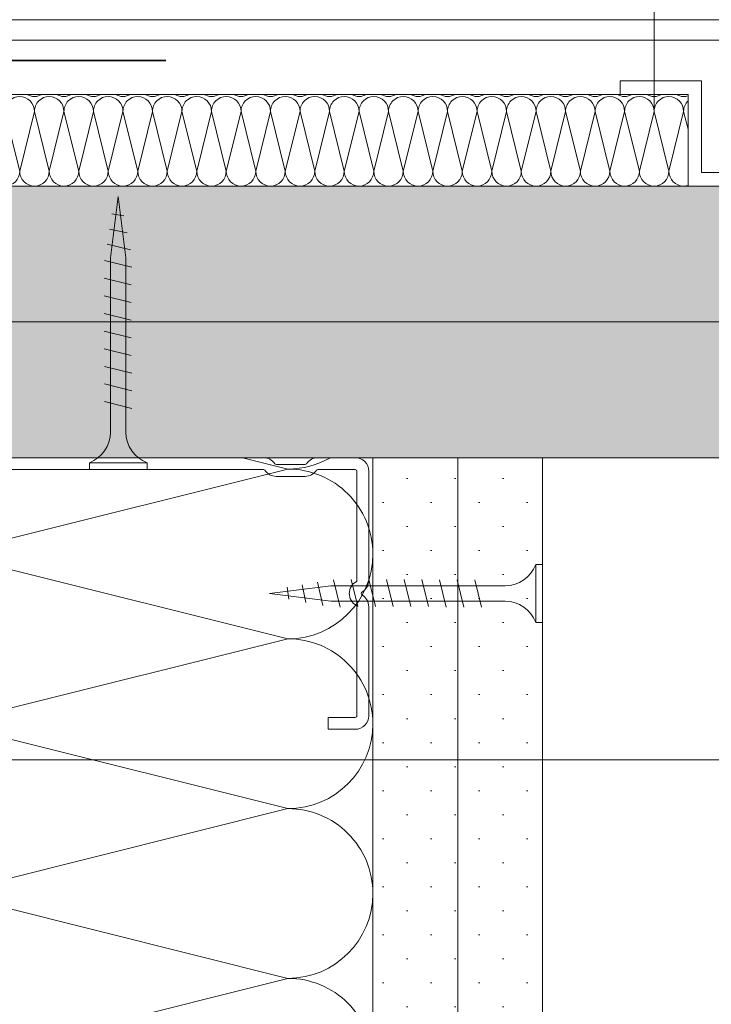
# Model space of a CAD drawing. Header units: metres. Extents: x 39.6 to 62.6, y -3.3 to 8.
# Tile 40 of 48: x 56.883 to 56.985, y -3.097 to -2.952. Entities that reach past the tile are written whole.
import ezdxf

# ---------------------------------------------------------------- set-up
doc = ezdxf.new("R2010")
doc.units = ezdxf.units.M
doc.header["$MEASUREMENT"] = 0
doc.linetypes.add('Strichlinie eng', pattern=[0.046, 0.03, -0.016])
for name, color, linetype in [('152 - Bemaßung_ Beschriftung.Ausbau', 7, 'Continuous'), ('301 - Elemente.Linie', 7, 'Continuous'), ('303 - Elemente.Staffage', 7, 'Continuous'), ('653 - Abdeckung.TB Verkofferung', 7, 'Continuous'), ('Neubau_606 - Struktur.Wand Innen Ausbau', 7, 'Continuous'), ('Neubau_653 - Abdeckung.TB Verkofferung', 7, 'Continuous')]:
    doc.layers.add(name, color=color, linetype=linetype)
doc.styles.add('ERSTELLTER_STIL_1', font='txt')
doc.dimstyles.new('ERSTELLTER_STIL__2', dxfattribs={"dimtxt": 0.02, "dimasz": 0.01064, "dimexe": 0.18, "dimexo": 0.0625, "dimgap": 0, "dimtad": 1, "dimtih": 1, "dimtoh": 1, "dimzin": 0, "dimdsep": 46, "dimtxsty": 'ERSTELLTER_STIL_1', "dimblk": 'ARROWHEAD_2', "dimblk1": 'ARROWHEAD_2', "dimblk2": 'ARROWHEAD_2', "dimcen": 0.09, "dimse1": 1, "dimse2": 1, "dimclrd": 7, "dimclre": 7, "dimclrt": 7, "dimazin": 0, "dimtfac": 1, "dimtdec": 4, "dimtmove": 0, "dimatfit": 3, "dimfxl": 1, "dimtolj": 1, "dimtzin": 0, "dimarcsym": 0})
pattern_1 = [(45, (44.83463756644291, -0.1769565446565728), (-0.003535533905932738, 0.003535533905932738), [0, -0.005000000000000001])]

# ---------------------------------------------------------------- blocks, each defined once
blk = doc.blocks.new('*X48', base_point=(44.83463756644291, -0.1769565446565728))
at = {"layer": '653 - Abdeckung.TB Verkofferung', "color": 1, "linetype": 'Continuous', "lineweight": 5}
for p, q in [((56.88326724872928, -2.974243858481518), (56.88109457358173, -2.965451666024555)), ((56.88326724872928, -2.974243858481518), (56.88543992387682, -2.965451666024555)), ((56.88761259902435, -2.974243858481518), (56.88543992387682, -2.965451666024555)), ((56.88761259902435, -2.974243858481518), (56.8897852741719, -2.965451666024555)), ((56.89195794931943, -2.974243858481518), (56.8897852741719, -2.965451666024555)), ((56.89195794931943, -2.974243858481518), (56.89413062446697, -2.965451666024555)), ((56.89630329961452, -2.974243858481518), (56.89413062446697, -2.965451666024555)), ((56.89630329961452, -2.974243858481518), (56.89847597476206, -2.965451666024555)), ((56.9006486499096, -2.974243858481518), (56.89847597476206, -2.965451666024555)), ((56.9006486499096, -2.974243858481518), (56.90282132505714, -2.965451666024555)), ((56.90499400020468, -2.974243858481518), (56.90282132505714, -2.965451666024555)), ((56.90499400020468, -2.974243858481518), (56.90716667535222, -2.965451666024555)), ((56.90933935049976, -2.974243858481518), (56.90716667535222, -2.965451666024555)), ((56.90933935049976, -2.974243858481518), (56.9115120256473, -2.965451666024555)), ((56.91368470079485, -2.974243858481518), (56.9115120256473, -2.965451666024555)), ((56.91368470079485, -2.974243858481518), (56.91585737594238, -2.965451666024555)), ((56.91803005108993, -2.974243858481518), (56.91585737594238, -2.965451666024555)), ((56.91803005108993, -2.974243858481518), (56.92020272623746, -2.965451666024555)), ((56.922375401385, -2.974243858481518), (56.92020272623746, -2.965451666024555)), ((56.922375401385, -2.974243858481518), (56.92454807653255, -2.965451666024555)), ((56.92672075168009, -2.974243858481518), (56.92454807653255, -2.965451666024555)), ((56.92672075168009, -2.974243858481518), (56.92889342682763, -2.965451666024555)), ((56.93106610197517, -2.974243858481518), (56.92889342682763, -2.965451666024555)), ((56.93106610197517, -2.974243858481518), (56.93323877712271, -2.965451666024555)), ((56.93541145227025, -2.974243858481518), (56.93323877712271, -2.965451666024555)), ((56.93541145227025, -2.974243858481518), (56.93758412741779, -2.965451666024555)), ((56.93975680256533, -2.974243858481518), (56.93758412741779, -2.965451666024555)), ((56.93975680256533, -2.974243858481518), (56.94192947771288, -2.965451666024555)), ((56.94410215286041, -2.974243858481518), (56.94192947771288, -2.965451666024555)), ((56.94410215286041, -2.974243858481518), (56.94627482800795, -2.965451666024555)), ((56.94844750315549, -2.974243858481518), (56.94627482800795, -2.965451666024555)), ((56.94844750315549, -2.974243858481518), (56.95062017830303, -2.965451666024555)), ((56.95279285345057, -2.974243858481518), (56.95062017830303, -2.965451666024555)), ((56.95279285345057, -2.974243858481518), (56.95496552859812, -2.965451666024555)), ((56.95713820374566, -2.974243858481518), (56.95496552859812, -2.965451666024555)), ((56.95713820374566, -2.974243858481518), (56.9593108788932, -2.965451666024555)), ((56.96148355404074, -2.974243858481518), (56.9593108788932, -2.965451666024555)), ((56.96148355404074, -2.974243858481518), (56.96365622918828, -2.965451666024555)), ((56.96582890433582, -2.974243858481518), (56.96365622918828, -2.965451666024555)), ((56.96582890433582, -2.974243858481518), (56.96800157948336, -2.965451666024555)), ((56.9701742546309, -2.974243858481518), (56.96800157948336, -2.965451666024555)), ((56.9701742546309, -2.974243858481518), (56.97234692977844, -2.965451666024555)), ((56.97451960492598, -2.974243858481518), (56.97234692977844, -2.965451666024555)), ((56.97451960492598, -2.974243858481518), (56.97669228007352, -2.965451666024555)), ((56.97886495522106, -2.974243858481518), (56.97669228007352, -2.965451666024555)), ((56.97886495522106, -2.974243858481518), (56.9810376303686, -2.965451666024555)), ((56.98168454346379, -2.968069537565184), (56.9810376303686, -2.965451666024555))]:
    blk.add_line(p, q, dxfattribs=at)
for centre, major_axis, ratio, start_param, end_param in [((56.88326724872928, -2.965451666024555), (1.345916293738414e-19, 0.002198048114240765), 0.9884565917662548, 0, 1.570796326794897), ((56.88326724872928, -2.965451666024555), (1.345916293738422e-19, 0.002198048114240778), 0.9884565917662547, 4.71238898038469, 6.283185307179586), ((56.88543992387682, -2.961055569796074), (1.345916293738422e-19, 0.002198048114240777), 0.9884565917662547, 2.60252413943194, 3.141592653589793), ((56.88543992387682, -2.961055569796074), (1.345916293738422e-19, 0.002198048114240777), 0.9884565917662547, 3.141592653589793, 3.680661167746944), ((56.88761259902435, -2.965451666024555), (1.345916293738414e-19, 0.002198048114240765), 0.9884565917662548, 0, 1.570796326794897), ((56.88761259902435, -2.965451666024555), (1.345916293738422e-19, 0.002198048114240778), 0.9884565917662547, 4.71238898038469, 6.283185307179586), ((56.8897852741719, -2.961055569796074), (1.345916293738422e-19, 0.002198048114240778), 0.9884565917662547, 2.60252413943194, 3.141592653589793), ((56.8897852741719, -2.961055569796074), (1.345916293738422e-19, 0.002198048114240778), 0.9884565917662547, 3.141592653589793, 3.680661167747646), ((56.89195794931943, -2.965451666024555), (1.345916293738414e-19, 0.002198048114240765), 0.9884565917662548, 0, 1.570796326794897), ((56.89195794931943, -2.965451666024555), (1.345916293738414e-19, 0.002198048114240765), 0.9884565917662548, 4.71238898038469, 6.283185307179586), ((56.89413062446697, -2.961055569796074), (1.345916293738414e-19, 0.002198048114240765), 0.9884565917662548, 2.602524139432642, 3.141592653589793), ((56.89413062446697, -2.961055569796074), (1.345916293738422e-19, 0.002198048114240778), 0.9884565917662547, 3.141592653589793, 3.680661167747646), ((56.89630329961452, -2.965451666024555), (1.345916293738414e-19, 0.002198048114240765), 0.9884565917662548, 0, 1.570796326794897), ((56.89630329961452, -2.965451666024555), (1.345916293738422e-19, 0.002198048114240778), 0.9884565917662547, 4.71238898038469, 6.283185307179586), ((56.89847597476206, -2.961055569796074), (1.345916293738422e-19, 0.002198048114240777), 0.9884565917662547, 2.60252413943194, 3.141592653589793), ((56.89847597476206, -2.961055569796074), (1.345916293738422e-19, 0.002198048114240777), 0.9884565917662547, 3.141592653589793, 3.680661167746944), ((56.9006486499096, -2.965451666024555), (1.345916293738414e-19, 0.002198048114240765), 0.9884565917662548, 0, 1.570796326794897), ((56.9006486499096, -2.965451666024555), (1.345916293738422e-19, 0.002198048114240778), 0.9884565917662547, 4.71238898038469, 6.283185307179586), ((56.90282132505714, -2.961055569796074), (1.345916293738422e-19, 0.002198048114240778), 0.9884565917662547, 2.60252413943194, 3.141592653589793), ((56.90282132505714, -2.961055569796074), (1.345916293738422e-19, 0.002198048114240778), 0.9884565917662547, 3.141592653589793, 3.680661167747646), ((56.90499400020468, -2.965451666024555), (1.345916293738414e-19, 0.002198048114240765), 0.9884565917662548, 0, 1.570796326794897), ((56.90499400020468, -2.965451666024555), (1.345916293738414e-19, 0.002198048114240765), 0.9884565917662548, 4.71238898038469, 6.283185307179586), ((56.90716667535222, -2.961055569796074), (1.345916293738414e-19, 0.002198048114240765), 0.9884565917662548, 2.602524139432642, 3.141592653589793), ((56.90716667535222, -2.961055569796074), (1.345916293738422e-19, 0.002198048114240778), 0.9884565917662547, 3.141592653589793, 3.680661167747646), ((56.90933935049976, -2.965451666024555), (1.345916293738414e-19, 0.002198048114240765), 0.9884565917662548, 0, 1.570796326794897), ((56.90933935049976, -2.965451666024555), (1.345916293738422e-19, 0.002198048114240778), 0.9884565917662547, 4.71238898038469, 6.283185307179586), ((56.9115120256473, -2.961055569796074), (1.345916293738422e-19, 0.002198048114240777), 0.9884565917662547, 2.60252413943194, 3.141592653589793), ((56.9115120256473, -2.961055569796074), (1.345916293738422e-19, 0.002198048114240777), 0.9884565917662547, 3.141592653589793, 3.680661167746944), ((56.91368470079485, -2.965451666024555), (1.345916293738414e-19, 0.002198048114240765), 0.9884565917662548, 0, 1.570796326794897), ((56.91368470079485, -2.965451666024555), (1.345916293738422e-19, 0.002198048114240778), 0.9884565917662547, 4.71238898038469, 6.283185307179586), ((56.91585737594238, -2.961055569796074), (1.345916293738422e-19, 0.002198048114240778), 0.9884565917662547, 2.60252413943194, 3.141592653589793), ((56.91585737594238, -2.961055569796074), (1.345916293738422e-19, 0.002198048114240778), 0.9884565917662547, 3.141592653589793, 3.680661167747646), ((56.91803005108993, -2.965451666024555), (1.345916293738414e-19, 0.002198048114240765), 0.9884565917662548, 0, 1.570796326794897), ((56.91803005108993, -2.965451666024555), (1.345916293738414e-19, 0.002198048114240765), 0.9884565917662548, 4.71238898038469, 6.283185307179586), ((56.92020272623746, -2.961055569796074), (1.345916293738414e-19, 0.002198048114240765), 0.9884565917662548, 2.602524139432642, 3.141592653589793), ((56.92020272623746, -2.961055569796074), (1.345916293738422e-19, 0.002198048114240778), 0.9884565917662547, 3.141592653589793, 3.680661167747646), ((56.922375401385, -2.965451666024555), (1.345916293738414e-19, 0.002198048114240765), 0.9884565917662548, 0, 1.570796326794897), ((56.922375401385, -2.965451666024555), (1.345916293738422e-19, 0.002198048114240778), 0.9884565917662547, 4.71238898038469, 6.283185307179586), ((56.92454807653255, -2.961055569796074), (1.345916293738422e-19, 0.002198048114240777), 0.9884565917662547, 2.60252413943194, 3.141592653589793), ((56.92454807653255, -2.961055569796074), (1.345916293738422e-19, 0.002198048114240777), 0.9884565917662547, 3.141592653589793, 3.680661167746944), ((56.92672075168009, -2.965451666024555), (1.345916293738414e-19, 0.002198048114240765), 0.9884565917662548, 0, 1.570796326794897), ((56.92672075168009, -2.965451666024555), (1.345916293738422e-19, 0.002198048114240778), 0.9884565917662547, 4.71238898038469, 6.283185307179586), ((56.92889342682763, -2.961055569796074), (1.345916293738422e-19, 0.002198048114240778), 0.9884565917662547, 2.60252413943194, 3.141592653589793), ((56.92889342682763, -2.961055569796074), (1.345916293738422e-19, 0.002198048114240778), 0.9884565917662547, 3.141592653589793, 3.680661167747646), ((56.93106610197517, -2.965451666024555), (1.345916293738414e-19, 0.002198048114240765), 0.9884565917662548, 0, 1.570796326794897), ((56.93106610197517, -2.965451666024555), (1.345916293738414e-19, 0.002198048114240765), 0.9884565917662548, 4.71238898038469, 6.283185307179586), ((56.93323877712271, -2.961055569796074), (1.345916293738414e-19, 0.002198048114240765), 0.9884565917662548, 2.602524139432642, 3.141592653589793), ((56.93323877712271, -2.961055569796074), (1.345916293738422e-19, 0.002198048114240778), 0.9884565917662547, 3.141592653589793, 3.680661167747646), ((56.93541145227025, -2.965451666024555), (1.345916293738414e-19, 0.002198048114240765), 0.9884565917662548, 0, 1.570796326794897), ((56.93541145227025, -2.965451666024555), (1.345916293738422e-19, 0.002198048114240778), 0.9884565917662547, 4.71238898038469, 6.283185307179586), ((56.93758412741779, -2.961055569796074), (1.345916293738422e-19, 0.002198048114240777), 0.9884565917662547, 2.60252413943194, 3.141592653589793), ((56.93758412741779, -2.961055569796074), (1.345916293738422e-19, 0.002198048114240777), 0.9884565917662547, 3.141592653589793, 3.680661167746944), ((56.93975680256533, -2.965451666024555), (1.345916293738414e-19, 0.002198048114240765), 0.9884565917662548, 0, 1.570796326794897), ((56.93975680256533, -2.965451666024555), (1.345916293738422e-19, 0.002198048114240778), 0.9884565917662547, 4.71238898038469, 6.283185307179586), ((56.94192947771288, -2.961055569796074), (1.345916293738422e-19, 0.002198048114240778), 0.9884565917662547, 2.60252413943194, 3.141592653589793), ((56.94192947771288, -2.961055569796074), (1.345916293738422e-19, 0.002198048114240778), 0.9884565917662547, 3.141592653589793, 3.680661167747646), ((56.94410215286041, -2.965451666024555), (1.345916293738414e-19, 0.002198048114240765), 0.9884565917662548, 0, 1.570796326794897), ((56.94410215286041, -2.965451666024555), (1.345916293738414e-19, 0.002198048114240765), 0.9884565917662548, 4.71238898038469, 6.283185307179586), ((56.94627482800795, -2.961055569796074), (1.345916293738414e-19, 0.002198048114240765), 0.9884565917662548, 2.602524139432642, 3.141592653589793), ((56.94627482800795, -2.961055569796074), (1.345916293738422e-19, 0.002198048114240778), 0.9884565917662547, 3.141592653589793, 3.680661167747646), ((56.94844750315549, -2.965451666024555), (1.345916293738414e-19, 0.002198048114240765), 0.9884565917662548, 0, 1.570796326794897), ((56.94844750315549, -2.965451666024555), (1.345916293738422e-19, 0.002198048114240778), 0.9884565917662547, 4.71238898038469, 6.283185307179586), ((56.95062017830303, -2.961055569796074), (1.345916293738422e-19, 0.002198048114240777), 0.9884565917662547, 2.60252413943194, 3.141592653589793), ((56.95062017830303, -2.961055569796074), (1.345916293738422e-19, 0.002198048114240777), 0.9884565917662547, 3.141592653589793, 3.680661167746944), ((56.95279285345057, -2.965451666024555), (1.345916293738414e-19, 0.002198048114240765), 0.9884565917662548, 0, 1.570796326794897), ((56.95279285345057, -2.965451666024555), (1.345916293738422e-19, 0.002198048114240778), 0.9884565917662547, 4.71238898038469, 6.283185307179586), ((56.95496552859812, -2.961055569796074), (1.345916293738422e-19, 0.002198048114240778), 0.9884565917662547, 2.60252413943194, 3.141592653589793), ((56.95496552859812, -2.961055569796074), (1.345916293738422e-19, 0.002198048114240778), 0.9884565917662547, 3.141592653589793, 3.680661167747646), ((56.95713820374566, -2.965451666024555), (1.345916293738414e-19, 0.002198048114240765), 0.9884565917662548, 0, 1.570796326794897), ((56.95713820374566, -2.965451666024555), (1.345916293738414e-19, 0.002198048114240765), 0.9884565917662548, 4.71238898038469, 6.283185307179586), ((56.9593108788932, -2.961055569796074), (1.345916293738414e-19, 0.002198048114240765), 0.9884565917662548, 2.602524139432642, 3.141592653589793), ((56.9593108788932, -2.961055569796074), (1.345916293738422e-19, 0.002198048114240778), 0.9884565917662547, 3.141592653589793, 3.680661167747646), ((56.96148355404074, -2.965451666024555), (1.345916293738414e-19, 0.002198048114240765), 0.9884565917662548, 0, 1.570796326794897), ((56.96148355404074, -2.965451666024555), (1.345916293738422e-19, 0.002198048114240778), 0.9884565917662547, 4.71238898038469, 6.283185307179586), ((56.96365622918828, -2.961055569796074), (1.345916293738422e-19, 0.002198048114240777), 0.9884565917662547, 2.60252413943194, 3.141592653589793), ((56.96365622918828, -2.961055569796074), (1.345916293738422e-19, 0.002198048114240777), 0.9884565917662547, 3.141592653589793, 3.680661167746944), ((56.96582890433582, -2.965451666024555), (1.345916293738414e-19, 0.002198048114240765), 0.9884565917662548, 0, 1.570796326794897), ((56.96582890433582, -2.965451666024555), (1.345916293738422e-19, 0.002198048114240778), 0.9884565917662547, 4.71238898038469, 6.283185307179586), ((56.96800157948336, -2.961055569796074), (1.345916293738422e-19, 0.002198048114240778), 0.9884565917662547, 2.60252413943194, 3.141592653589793), ((56.96800157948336, -2.961055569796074), (1.345916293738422e-19, 0.002198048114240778), 0.9884565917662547, 3.141592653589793, 3.680661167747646), ((56.9701742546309, -2.965451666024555), (1.345916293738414e-19, 0.002198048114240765), 0.9884565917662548, 0, 1.570796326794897), ((56.9701742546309, -2.965451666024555), (1.345916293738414e-19, 0.002198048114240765), 0.9884565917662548, 4.71238898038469, 6.283185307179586), ((56.97234692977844, -2.961055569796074), (1.345916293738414e-19, 0.002198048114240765), 0.9884565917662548, 2.602524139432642, 3.141592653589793), ((56.97234692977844, -2.961055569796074), (1.345916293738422e-19, 0.002198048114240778), 0.9884565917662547, 3.141592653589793, 3.680661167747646), ((56.97451960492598, -2.965451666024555), (1.345916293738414e-19, 0.002198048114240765), 0.9884565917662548, 0, 1.570796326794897), ((56.97451960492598, -2.965451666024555), (1.345916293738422e-19, 0.002198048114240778), 0.9884565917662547, 4.71238898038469, 6.283185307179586), ((56.97669228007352, -2.961055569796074), (1.345916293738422e-19, 0.002198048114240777), 0.9884565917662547, 2.60252413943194, 3.141592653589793), ((56.97669228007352, -2.961055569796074), (1.345916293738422e-19, 0.002198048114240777), 0.9884565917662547, 3.141592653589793, 3.680661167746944), ((56.97886495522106, -2.965451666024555), (1.345916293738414e-19, 0.002198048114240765), 0.9884565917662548, 0, 1.570796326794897), ((56.97886495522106, -2.965451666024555), (1.345916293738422e-19, 0.002198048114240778), 0.9884565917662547, 4.71238898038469, 6.283185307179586), ((56.9810376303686, -2.961055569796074), (1.345916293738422e-19, 0.002198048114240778), 0.9884565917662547, 2.60252413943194, 3.141592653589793), ((56.9810376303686, -2.961055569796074), (1.345916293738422e-19, 0.002198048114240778), 0.9884565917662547, 3.141592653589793, 3.443927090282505), ((56.98321030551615, -2.965451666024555), (1.345916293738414e-19, 0.002198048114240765), 0.9884565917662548, 0.7785536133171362, 1.570796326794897), ((56.88109457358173, -2.974243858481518), (1.345916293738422e-19, 0.002198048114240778), 0.9884565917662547, 3.141592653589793, 4.71238898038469), ((56.88543992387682, -2.974243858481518), (1.345916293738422e-19, 0.002198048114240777), 0.9884565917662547, 1.570796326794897, 3.141592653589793), ((56.88543992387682, -2.974243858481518), (1.345916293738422e-19, 0.002198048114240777), 0.9884565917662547, 3.141592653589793, 4.71238898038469), ((56.8897852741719, -2.974243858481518), (1.345916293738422e-19, 0.002198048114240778), 0.9884565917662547, 1.570796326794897, 3.141592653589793), ((56.8897852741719, -2.974243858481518), (1.345916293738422e-19, 0.002198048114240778), 0.9884565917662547, 3.141592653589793, 4.71238898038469), ((56.89413062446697, -2.974243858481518), (1.345916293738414e-19, 0.002198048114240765), 0.9884565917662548, 1.570796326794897, 3.141592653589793), ((56.89413062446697, -2.974243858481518), (1.345916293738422e-19, 0.002198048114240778), 0.9884565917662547, 3.141592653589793, 4.71238898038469), ((56.89847597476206, -2.974243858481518), (1.345916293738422e-19, 0.002198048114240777), 0.9884565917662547, 1.570796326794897, 3.141592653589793), ((56.89847597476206, -2.974243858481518), (1.345916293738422e-19, 0.002198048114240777), 0.9884565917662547, 3.141592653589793, 4.71238898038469), ((56.90282132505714, -2.974243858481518), (1.345916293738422e-19, 0.002198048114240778), 0.9884565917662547, 1.570796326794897, 3.141592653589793), ((56.90282132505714, -2.974243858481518), (1.345916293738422e-19, 0.002198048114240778), 0.9884565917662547, 3.141592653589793, 4.71238898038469), ((56.90716667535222, -2.974243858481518), (1.345916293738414e-19, 0.002198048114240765), 0.9884565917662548, 1.570796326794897, 3.141592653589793), ((56.90716667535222, -2.974243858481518), (1.345916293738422e-19, 0.002198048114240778), 0.9884565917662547, 3.141592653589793, 4.71238898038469), ((56.9115120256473, -2.974243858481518), (1.345916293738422e-19, 0.002198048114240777), 0.9884565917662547, 1.570796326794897, 3.141592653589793), ((56.9115120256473, -2.974243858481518), (1.345916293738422e-19, 0.002198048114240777), 0.9884565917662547, 3.141592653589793, 4.71238898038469), ((56.91585737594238, -2.974243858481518), (1.345916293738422e-19, 0.002198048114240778), 0.9884565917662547, 1.570796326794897, 3.141592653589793), ((56.91585737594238, -2.974243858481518), (1.345916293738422e-19, 0.002198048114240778), 0.9884565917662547, 3.141592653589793, 4.71238898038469), ((56.92020272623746, -2.974243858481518), (1.345916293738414e-19, 0.002198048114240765), 0.9884565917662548, 1.570796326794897, 3.141592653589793), ((56.92020272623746, -2.974243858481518), (1.345916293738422e-19, 0.002198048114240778), 0.9884565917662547, 3.141592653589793, 4.71238898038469), ((56.92454807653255, -2.974243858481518), (1.345916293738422e-19, 0.002198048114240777), 0.9884565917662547, 1.570796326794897, 3.141592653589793), ((56.92454807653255, -2.974243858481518), (1.345916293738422e-19, 0.002198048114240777), 0.9884565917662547, 3.141592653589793, 4.71238898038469), ((56.92889342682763, -2.974243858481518), (1.345916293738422e-19, 0.002198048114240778), 0.9884565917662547, 1.570796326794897, 3.141592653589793), ((56.92889342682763, -2.974243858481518), (1.345916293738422e-19, 0.002198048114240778), 0.9884565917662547, 3.141592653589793, 4.71238898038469), ((56.93323877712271, -2.974243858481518), (1.345916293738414e-19, 0.002198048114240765), 0.9884565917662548, 1.570796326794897, 3.141592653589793), ((56.93323877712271, -2.974243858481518), (1.345916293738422e-19, 0.002198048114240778), 0.9884565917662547, 3.141592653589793, 4.71238898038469), ((56.93758412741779, -2.974243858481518), (1.345916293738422e-19, 0.002198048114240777), 0.9884565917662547, 1.570796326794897, 3.141592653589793), ((56.93758412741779, -2.974243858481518), (1.345916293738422e-19, 0.002198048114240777), 0.9884565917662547, 3.141592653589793, 4.71238898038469), ((56.94192947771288, -2.974243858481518), (1.345916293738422e-19, 0.002198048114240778), 0.9884565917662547, 1.570796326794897, 3.141592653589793), ((56.94192947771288, -2.974243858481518), (1.345916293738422e-19, 0.002198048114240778), 0.9884565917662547, 3.141592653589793, 4.71238898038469), ((56.94627482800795, -2.974243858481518), (1.345916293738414e-19, 0.002198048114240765), 0.9884565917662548, 1.570796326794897, 3.141592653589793), ((56.94627482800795, -2.974243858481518), (1.345916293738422e-19, 0.002198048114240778), 0.9884565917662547, 3.141592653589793, 4.71238898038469), ((56.95062017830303, -2.974243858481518), (1.345916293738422e-19, 0.002198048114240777), 0.9884565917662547, 1.570796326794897, 3.141592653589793), ((56.95062017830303, -2.974243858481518), (1.345916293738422e-19, 0.002198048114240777), 0.9884565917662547, 3.141592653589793, 4.71238898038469), ((56.95496552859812, -2.974243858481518), (1.345916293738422e-19, 0.002198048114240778), 0.9884565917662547, 1.570796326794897, 3.141592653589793), ((56.95496552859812, -2.974243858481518), (1.345916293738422e-19, 0.002198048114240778), 0.9884565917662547, 3.141592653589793, 4.71238898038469), ((56.9593108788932, -2.974243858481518), (1.345916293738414e-19, 0.002198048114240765), 0.9884565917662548, 1.570796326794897, 3.141592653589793), ((56.9593108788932, -2.974243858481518), (1.345916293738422e-19, 0.002198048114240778), 0.9884565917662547, 3.141592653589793, 4.71238898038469), ((56.96365622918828, -2.974243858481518), (1.345916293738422e-19, 0.002198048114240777), 0.9884565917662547, 1.570796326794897, 3.141592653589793), ((56.96365622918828, -2.974243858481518), (1.345916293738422e-19, 0.002198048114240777), 0.9884565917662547, 3.141592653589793, 4.71238898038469), ((56.96800157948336, -2.974243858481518), (1.345916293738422e-19, 0.002198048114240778), 0.9884565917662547, 1.570796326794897, 3.141592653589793), ((56.96800157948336, -2.974243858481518), (1.345916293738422e-19, 0.002198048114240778), 0.9884565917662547, 3.141592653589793, 4.71238898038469), ((56.97234692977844, -2.974243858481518), (1.345916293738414e-19, 0.002198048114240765), 0.9884565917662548, 1.570796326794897, 3.141592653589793), ((56.97234692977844, -2.974243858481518), (1.345916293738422e-19, 0.002198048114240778), 0.9884565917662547, 3.141592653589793, 4.71238898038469), ((56.97669228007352, -2.974243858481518), (1.345916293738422e-19, 0.002198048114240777), 0.9884565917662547, 1.570796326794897, 3.141592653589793), ((56.97669228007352, -2.974243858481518), (1.345916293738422e-19, 0.002198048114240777), 0.9884565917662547, 3.141592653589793, 4.71238898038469), ((56.9810376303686, -2.974243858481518), (1.345916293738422e-19, 0.002198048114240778), 0.9884565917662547, 1.570796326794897, 3.141592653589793), ((56.9810376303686, -2.974243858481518), (1.345916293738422e-19, 0.002198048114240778), 0.9884565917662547, 3.141592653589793, 3.443927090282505)]:
    blk.add_ellipse(centre, major_axis=major_axis, ratio=ratio, start_param=start_param, end_param=end_param, dxfattribs=at)
blk = doc.blocks.new('*X49', base_point=(44.83463756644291, -0.1769565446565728))
at = {"layer": 'Neubau_606 - Struktur.Wand Innen Ausbau', "color": 1, "linetype": 'Continuous', "lineweight": 9}
for p, q in [((56.92277377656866, -3.018118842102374), (56.91606604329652, -3.016441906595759)), ((56.92277377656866, -3.018118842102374), (56.87277377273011, -3.030618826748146)), ((56.92277376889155, -3.043118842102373), (56.87277377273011, -3.030618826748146)), ((56.92277376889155, -3.043118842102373), (56.87277376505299, -3.055618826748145)), ((56.92277376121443, -3.068118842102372), (56.87277376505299, -3.055618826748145)), ((56.92277376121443, -3.068118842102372), (56.87277375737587, -3.080618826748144)), ((56.92277375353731, -3.093118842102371), (56.87277375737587, -3.080618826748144)), ((56.92277375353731, -3.093118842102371), (56.87277374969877, -3.105618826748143))]:
    blk.add_line(p, q, dxfattribs=at)
for centre, radius, start, end in [((56.92277378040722, -3.005618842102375), 0.01250000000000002, 269.9999824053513, 300.0206480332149), ((56.9227737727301, -3.030618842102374), 0.01250000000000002, 359.9999824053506, 89.99998240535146), ((56.9227737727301, -3.030618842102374), 0.01250000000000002, 269.9999824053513, 359.9999824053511), ((56.92277376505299, -3.055618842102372), 0.01249999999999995, 359.9999824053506, 89.99998240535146), ((56.92277376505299, -3.055618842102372), 0.01250000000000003, 269.9999824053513, 359.9999824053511), ((56.92277375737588, -3.080618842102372), 0.01250000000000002, 359.999982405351, 89.99998240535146), ((56.92277375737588, -3.080618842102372), 0.01250000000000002, 269.9999824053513, 359.9999824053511), ((56.92277374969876, -3.10561884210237), 0.01250000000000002, 359.999982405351, 89.99998240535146)]:
    blk.add_arc(centre, radius, start, end, dxfattribs=at)
blk = doc.blocks.new('*D57', base_point=(44.83463756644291, -0.1769565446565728))
at = {"layer": '152 - Bemaßung_ Beschriftung.Ausbau', "color": 7, "linetype": 'Continuous', "lineweight": 5}
for p, q in [((56.59836300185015, -3.071452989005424), (56.59836300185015, -3.050452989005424)), ((56.99668454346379, -3.071452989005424), (56.99668454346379, -3.050452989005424)), ((56.60240445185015, -3.053952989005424), (56.59432155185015, -3.067952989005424)), ((57.00072599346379, -3.053952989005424), (56.99264309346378, -3.067952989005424)), ((56.59836300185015, -3.060952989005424), (56.99668454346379, -3.060952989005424))]:
    blk.add_line(p, q, dxfattribs=at)
at = {"layer": '152 - Bemaßung_ Beschriftung.Ausbau', "color": 7, "lineweight": 5, "insert": (56.78234657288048, -3.056952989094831), "char_height": 0.02, "attachment_point": 7, "style": 'ERSTELLTER_STIL_1'}
blk.add_mtext('\\A1;{\\pql;\\fArial|b0|i0|c0|p38;40}', dxfattribs=at)
blk = doc.blocks.new('ARROWHEAD_2')
at = {"color": 0, "linetype": 'Continuous', "lineweight": 0}
for p, q in [((-0.3781315, -0.655), (0.3781315, 0.655)), ((0, 0), (-1, 0))]:
    blk.add_line(p, q, dxfattribs=at)

msp = doc.modelspace()

# ---------------------------------------------------------------- hatches: boundary and pattern name
at = {"layer": 'Neubau_653 - Abdeckung.TB Verkofferung', "linetype": 'Continuous', "lineweight": 5}
h = msp.add_hatch(dxfattribs=at)
h.set_pattern_fill('Gips_0003', color=1, style=0, pattern_type=2)
h.set_pattern_definition(pattern_1)
h.paths.add_polyline_path([(56.52336300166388, -2.976441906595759), (56.52336300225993, -2.996441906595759), (57.07168454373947, -2.996441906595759), (57.07168454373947, -2.976441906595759)])
h = msp.add_hatch(dxfattribs=at)
h.set_pattern_fill('Gips_0003', color=1, style=0, pattern_type=2)
h.set_pattern_definition(pattern_1)
h.paths.add_polyline_path([(56.52336300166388, -2.996441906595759), (56.52336300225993, -3.016441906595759), (57.07168454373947, -3.016441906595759), (57.07168454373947, -2.996441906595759)])
h = msp.add_hatch(dxfattribs=at)
h.set_pattern_fill('Gips_0003', color=1, style=0, pattern_type=2)
h.set_pattern_definition(pattern_1)
h.paths.add_polyline_path([(56.93527376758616, -3.178941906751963), (56.94777376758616, -3.178941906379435), (56.94777376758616, -3.016441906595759), (56.93527376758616, -3.016441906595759)])
h = msp.add_hatch(dxfattribs=at)
h.set_pattern_fill('Gips_0003', color=1, style=0, pattern_type=2)
h.set_pattern_definition(pattern_1)
h.paths.add_polyline_path([(56.94777376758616, -3.178941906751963), (56.96027376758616, -3.178941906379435), (56.96027376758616, -3.016441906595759), (56.94777376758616, -3.016441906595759)])

# ---------------------------------------------------------------- linework, layer by layer
at = {"layer": '301 - Elemente.Linie', "color": 1, "linetype": 'Continuous', "lineweight": 13}
msp.add_line((56.97668454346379, -2.894941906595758), (56.97668454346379, -2.964941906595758), dxfattribs=at)
at = {"layer": '301 - Elemente.Linie', "color": 7, "linetype": 'Continuous', "lineweight": 13, "flags": 128}
msp.add_lwpolyline([(56.20477377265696, -2.951941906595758), (57.39868330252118, -2.951941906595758)], dxfattribs=at)
at = {"layer": '301 - Elemente.Linie', "color": 1, "linetype": 'Continuous', "lineweight": 13, "flags": 128}
msp.add_lwpolyline([(56.20477377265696, -2.954941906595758), (57.39868330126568, -2.954941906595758)], dxfattribs=at)
at = {"layer": '301 - Elemente.Linie', "color": 92, "linetype": 'Strichlinie eng', "lineweight": 35, "ltscale": 0.5, "true_color": 0x00be00, "flags": 128}
msp.add_lwpolyline([(56.20477377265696, -2.957941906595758), (57.39868330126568, -2.957941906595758)], dxfattribs=at)
at = {"layer": '301 - Elemente.Linie', "color": 1, "linetype": 'Continuous', "lineweight": 5, "flags": 128}
msp.add_lwpolyline([(56.97168454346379, -2.960941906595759), (56.98368454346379, -2.960941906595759), (56.98368454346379, -2.974441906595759), (57.00968454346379, -2.974441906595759), (57.00968454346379, -2.960941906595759), (57.02168454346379, -2.960941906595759), (57.02168454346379, -2.962941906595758), (57.01168454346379, -2.962941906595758), (57.01168454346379, -2.976441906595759), (56.98168454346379, -2.976441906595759), (56.98168454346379, -2.962941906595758), (56.97168454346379, -2.962941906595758)], close=True, dxfattribs=at)
at = {"layer": '301 - Elemente.Linie', "color": 1, "linetype": 'Continuous', "lineweight": 9, "flags": 128}
for points in [[(56.93527376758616, -3.178941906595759), (56.93527376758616, -3.016441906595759), (56.94777376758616, -3.016441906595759), (56.94777376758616, -3.178941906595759)], [(56.94777376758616, -3.178941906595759), (56.94777376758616, -3.016441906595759), (56.96027376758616, -3.016441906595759), (56.96027376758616, -3.178941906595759)]]:
    msp.add_lwpolyline(points, dxfattribs=at)
at = {"layer": '303 - Elemente.Staffage', "color": 1, "linetype": 'Continuous', "lineweight": 9}
for p, q in [((56.89682578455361, -2.980549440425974), (56.89862130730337, -2.980808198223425)), ((56.89649460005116, -2.982791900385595), (56.89909160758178, -2.983320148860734)), ((56.89612419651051, -2.985021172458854), (56.89956190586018, -2.985832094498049)), ((56.89577368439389, -2.987396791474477), (56.89977368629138, -2.988396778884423)), ((56.89570431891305, -2.989991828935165), (56.89970432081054, -2.990991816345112)), ((56.89570432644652, -2.992591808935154), (56.89970432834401, -2.993591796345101)), ((56.89570433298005, -2.995191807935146), (56.89970433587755, -2.99619179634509)), ((56.89570434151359, -2.997791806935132), (56.89970434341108, -2.998791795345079)), ((56.89570434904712, -3.000391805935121), (56.89970435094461, -3.001391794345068)), ((56.89577372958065, -3.002991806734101), (56.89977373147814, -3.003991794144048)), ((56.89577373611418, -3.005591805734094), (56.89977373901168, -3.006591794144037)), ((56.89577374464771, -3.008191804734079), (56.89977374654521, -3.009191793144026)), ((56.8935237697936, -3.017191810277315), (56.9020237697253, -3.017191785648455)), ((56.95927388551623, -3.032191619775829), (56.95927391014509, -3.040691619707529)), ((56.92710326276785, -3.034792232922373), (56.92791420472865, -3.038229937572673)), ((56.92947887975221, -3.034441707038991), (56.93047889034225, -3.038441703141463)), ((56.93207391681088, -3.034372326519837), (56.93307392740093, -3.03837232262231)), ((56.93467389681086, -3.034372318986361), (56.93567390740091, -3.038372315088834)), ((56.93727389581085, -3.03437231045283), (56.9382739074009, -3.0383723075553)), ((56.93987389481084, -3.034372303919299), (56.94087390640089, -3.038372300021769)), ((56.94247389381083, -3.034372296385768), (56.94347390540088, -3.038372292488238)), ((56.94507389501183, -3.034441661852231), (56.94607390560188, -3.038441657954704)), ((56.94767389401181, -3.0344416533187), (56.94867390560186, -3.03844165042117)), ((56.95027389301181, -3.034441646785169), (56.95127390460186, -3.038441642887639)), ((56.92263153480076, -3.035493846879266), (56.92289030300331, -3.037289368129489)), ((56.92487399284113, -3.035162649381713), (56.92540225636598, -3.037759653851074))]:
    msp.add_line(p, q, dxfattribs=at)
at = {"layer": '303 - Elemente.Staffage', "color": 1, "linetype": 'Continuous', "lineweight": 9, "flags": 128}
for points in [[(56.89889868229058, -2.986992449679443), (56.89889875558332, -3.012691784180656, 0.3041916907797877), (56.9020237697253, -3.017191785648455), (56.90202377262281, -3.018191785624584), (56.89352377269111, -3.018191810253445), (56.8935237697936, -3.017191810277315, 0.3041912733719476), (56.89664875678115, -3.012691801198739), (56.89664868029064, -2.986992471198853), (56.89777365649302, -2.977992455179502)], [(56.92907455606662, -3.037566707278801), (56.95477389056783, -3.037566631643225, -0.3041916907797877), (56.95927391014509, -3.040691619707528), (56.96027391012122, -3.040691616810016), (56.96027388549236, -3.032191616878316), (56.95927388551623, -3.032191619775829, -0.3041912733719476), (56.95477389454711, -3.035316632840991), (56.92907456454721, -3.035316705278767), (56.92007455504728, -3.036441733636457)]]:
    msp.add_lwpolyline(points, format="xyb", close=True, dxfattribs=at)
msp.add_lwpolyline([(56.87637377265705, -3.018191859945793), (56.91917377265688, -3.018191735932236, -0.2504916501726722), (56.91938164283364, -3.018302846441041, 0.2504916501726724), (56.92104460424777, -3.019191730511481), (56.92530294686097, -3.019191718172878, 0.2504916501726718), (56.92696590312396, -3.018302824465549, -0.2504916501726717), (56.92717377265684, -3.018191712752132), (56.93267377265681, -3.018191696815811, -0.414213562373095), (56.93292377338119, -3.018441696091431), (56.93292381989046, -3.034493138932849, -0.2679491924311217), (56.93279882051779, -3.034709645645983, 0.5773502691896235), (56.93279883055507, -3.038173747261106, -0.2679491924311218), (56.9329238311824, -3.038390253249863), (56.93292387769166, -3.05444169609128, -0.4142135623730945), (56.93267387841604, -3.054691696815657), (56.92867387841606, -3.054691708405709), (56.92867388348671, -3.056441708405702), (56.93267388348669, -3.05644169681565, 0.414213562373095), (56.93467387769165, -3.054441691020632), (56.93467383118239, -3.038390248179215, 0.267949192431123), (56.93367382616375, -3.036658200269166, -0.5773502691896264), (56.93367382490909, -3.036225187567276, 0.267949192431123), (56.93467381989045, -3.034493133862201), (56.93467377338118, -3.018441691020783, 0.414213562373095), (56.93267376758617, -3.016441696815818), (56.92717376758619, -3.016441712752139, 0.2504916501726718), (56.9255108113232, -3.01733060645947, -0.2504916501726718), (56.92530294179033, -3.017441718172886), (56.92104459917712, -3.017441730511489, -0.2504916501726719), (56.92083672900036, -3.017330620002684, 0.2504916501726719), (56.91917376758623, -3.016441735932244), (56.87637376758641, -3.0164418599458, 0.2504916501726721)], format="xyb", dxfattribs=at)
at = {"layer": '653 - Abdeckung.TB Verkofferung', "color": 1, "linetype": 'Continuous', "lineweight": 9, "flags": 128}
msp.add_lwpolyline([(56.61336300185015, -2.962941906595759), (56.98168454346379, -2.962941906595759), (56.98168454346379, -2.976441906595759), (56.61336300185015, -2.976441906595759)], close=True, dxfattribs=at)
at = {"layer": 'Neubau_653 - Abdeckung.TB Verkofferung', "color": 1, "linetype": 'Continuous', "lineweight": 9, "flags": 128}
for points in [[(56.52336300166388, -2.976441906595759), (56.52336300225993, -2.996441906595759), (57.07168454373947, -2.996441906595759), (57.07168454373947, -2.976441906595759)], [(56.52336300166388, -2.996441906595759), (56.52336300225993, -3.016441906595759), (57.07168454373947, -3.016441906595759), (57.07168454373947, -2.996441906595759)]]:
    msp.add_lwpolyline(points, close=True, dxfattribs=at)

# ---------------------------------------------------------------- block references
at = {"layer": '653 - Abdeckung.TB Verkofferung', "color": 1, "linetype": 'Continuous', "lineweight": 5}
msp.add_blockref('*X48', (44.83463756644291, -0.1769565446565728), dxfattribs=at)
at = {"layer": 'Neubau_606 - Struktur.Wand Innen Ausbau', "color": 1, "linetype": 'Continuous', "lineweight": 9}
msp.add_blockref('*X49', (44.83463756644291, -0.1769565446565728), dxfattribs=at)

# ---------------------------------------------------------------- dimensions: what is measured, and where the dimension line sits
at = {"layer": '152 - Bemaßung_ Beschriftung.Ausbau', "color": 7, "linetype": 'Continuous', "lineweight": 5}
dim = msp.add_linear_dim(base=(56.99668454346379, -3.060952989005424), p1=(56.59836300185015, -3.016441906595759), p2=(56.99668454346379, -3.016441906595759), dimstyle='ERSTELLTER_STIL__2', dxfattribs=at)
dim.commit()
dim.dimension.update_dxf_attribs({"geometry": '*D57', "text_midpoint": (56.79759367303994, -3.046952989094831), "dimtype": 160})

doc.saveas('drawing.dxf')
